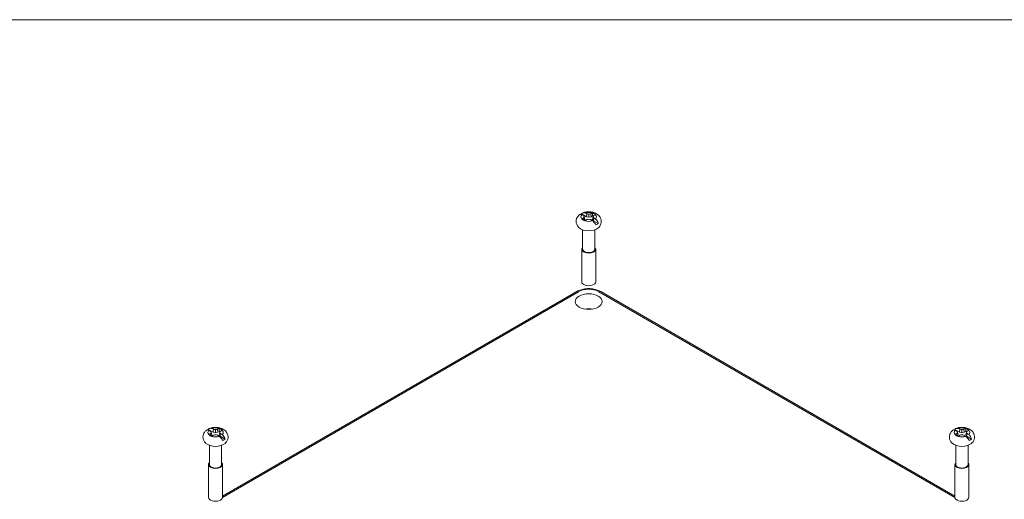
# Model space of a CAD drawing. Header units: millimetres. Extents: x 18 to 1100, y 18 to 846.
# Tile 8 of 9: x 674 to 949, y 700 to 834. Entities that reach past the tile are written whole.
import ezdxf

# ---------------------------------------------------------------- set-up
doc = ezdxf.new("R2010")
doc.units = ezdxf.units.MM
doc.header["$LTSCALE"] = 4
for name, color, linetype, lineweight in [('Sketch Geometry (ANSI)', 7, 'Continuous', 9), ('Visible (ANSI)', 7, 'Continuous', 9), ('Visible Narrow (ANSI)', 7, 'Continuous', 9)]:
    doc.layers.add(name, color=color, linetype=linetype, lineweight=lineweight)

# ---------------------------------------------------------------- blocks, each defined once
blk = doc.blocks.new('Borders Hammond border')
at = {"layer": 'Sketch Geometry (ANSI)'}
blk.add_line((271.9, 208.4), (7.5, 208.4), dxfattribs=at)

msp = doc.modelspace()

# ---------------------------------------------------------------- linework, layer by layer
at = {"layer": 'Visible (ANSI)'}
for p, q in [((830.8448, 779.5471), (832.2144, 778.757)), ((832.304, 779.593), (832.2144, 778.757)), ((832.866, 779.5007), (832.8661, 778.6208)), ((833.4279, 779.5933), (833.5176, 778.7573)), ((833.5176, 778.7573), (833.9439, 779.0036)), ((831.4398, 778.4445), (831.5699, 777.6998)), ((831.609, 777.6833), (831.8166, 778.0144)), ((831.6382, 778.7912), (831.8166, 778.0144)), ((832.2144, 778.757), (832.8661, 778.6208)), ((832.8661, 778.6208), (833.5176, 778.7573)), ((834.0948, 778.7918), (833.9164, 778.0148)), ((833.9164, 778.0148), (834.1529, 777.6387)), ((834.2937, 778.4452), (834.1529, 777.6387)), ((835.5225, 776.8486), (834.1529, 777.6387)), ((831.1515, 775.1258), (831.1515, 769.7843)), ((834.5815, 775.1258), (834.5815, 769.7843)), ((830.9265, 769.7843), (830.9265, 760.6641)), ((834.8065, 769.7843), (834.8065, 760.6641)), ((730.8618, 700.9588), (829.5382, 757.9296)), ((836.1948, 757.9296), (934.8712, 700.9588)), ((726.9011, 719.5351), (728.2702, 718.7446)), ((727.6935, 718.779), (727.8719, 718.0021)), ((728.3598, 719.5806), (728.2702, 718.7446)), ((728.2702, 718.7446), (728.9218, 718.6083)), ((728.9218, 719.4882), (728.9218, 718.6083)), ((728.9218, 718.6083), (729.5734, 718.7446)), ((729.4838, 719.5806), (729.5734, 718.7446)), ((729.5734, 718.7446), (729.9999, 718.9909)), ((730.1501, 718.779), (729.9717, 718.0021)), ((934.7905, 719.5351), (936.1596, 718.7446)), ((935.5829, 718.779), (935.7613, 718.0021)), ((936.2492, 719.5806), (936.1596, 718.7446)), ((936.1596, 718.7446), (936.8112, 718.6083)), ((936.8112, 719.4882), (936.8112, 718.6083)), ((936.8112, 718.6083), (937.4628, 718.7446)), ((937.3732, 719.5806), (937.4628, 718.7446)), ((937.4628, 718.7446), (937.8893, 718.9909)), ((938.0395, 718.779), (937.8611, 718.0021)), ((727.4948, 718.4323), (727.625, 717.6874)), ((727.664, 717.671), (727.8719, 718.0021)), ((729.9717, 718.0021), (730.2079, 717.6259)), ((730.3488, 718.4323), (730.2079, 717.6259)), ((731.577, 716.8355), (730.2079, 717.6259)), ((935.3842, 718.4323), (935.5144, 717.6874)), ((935.5534, 717.671), (935.7613, 718.0021)), ((937.8611, 718.0021), (938.0973, 717.6259)), ((938.2382, 718.4323), (938.0973, 717.6259)), ((939.4664, 716.8355), (938.0973, 717.6259)), ((727.2068, 715.1133), (727.2068, 709.7718)), ((730.6368, 715.1133), (730.6368, 709.7718)), ((935.0962, 715.1133), (935.0962, 709.7718)), ((938.5262, 715.1133), (938.5262, 709.7718)), ((726.9818, 709.7718), (726.9818, 700.6516)), ((730.8618, 709.7718), (730.8618, 700.6516)), ((934.8712, 709.7718), (934.8712, 700.6516)), ((938.7512, 709.7718), (938.7512, 700.6516))]:
    msp.add_line(p, q, dxfattribs=at)
for centre, major_axis, ratio, start_param, end_param in [((832.8665, 778.0146), (3.3366, 0), 0.57735027, 2.22171225, 2.33545982), ((834.32, 767.2544), (-9.5007, 12.1571), 0.46854755, 5.51556059, 5.55893339), ((834.3087, 766.6416), (-5.2825, 14.5632), 0.17409853, 5.63312853, 5.67164559), ((831.413, 765.5747), (5.4064, -14.4509), 0.6690592, 2.55121044, 2.59458323), ((832.3441, 765.5064), (11.7832, -10.0571), 0.856312, 2.16617588, 2.20469294), ((833.39, 765.5067), (11.7705, 10.072), 0.85609568, 0.93595138, 0.97446844), ((834.3212, 765.5753), (5.3969, 14.4544), 0.6686104, 0.54670591, 0.59007871), ((832.8665, 778.7066), (-2.1731, 0), 0.57735027, 3.6485533, 4.20621766), ((832.8665, 778.0146), (2.0237, 0), 0.57735027, 0.87071603, 1.00936286), ((831.4238, 766.6409), (-5.2753, -14.5658), 0.17350184, 3.75290937, 3.79142643), ((831.4118, 767.2537), (-9.4926, -12.1634), 0.46809876, 3.86539561, 3.90876841), ((832.8665, 778.7066), (2.1731, 0), 0.57735027, 3.6485533, 4.20621766), ((834.3212, 765.5753), (5.3969, 14.4544), 0.6686104, 0.77263519, 0.81600799), ((834.3092, 766.0378), (0.8651, 15.4674), 0.37401348, 0.62265174, 0.66116879), ((831.4118, 767.2537), (-9.4926, -12.1634), 0.46809876, 4.09132489, 4.13469769), ((832.343, 767.172), (-13.8734, -6.8935), 0.65558404, 4.36155974, 4.4000768), ((833.3889, 767.1723), (-13.88, 6.8802), 0.65580036, 5.02393655, 5.06245361), ((834.32, 767.2544), (-9.5007, 12.1571), 0.46854755, 5.28963131, 5.33300411), ((831.4243, 766.0371), (0.8724, -15.467), 0.37461017, 2.48038488, 2.51890194), ((831.413, 765.5747), (5.4064, -14.4509), 0.6690592, 2.32528116, 2.36865396), ((832.8665, 778.0146), (-3.3366, 0), 0.57735027, 2.22171225, 2.49146606), ((832.8665, 776.6674), (-3.1735, 0), 0.57735027, 0.57934176, 2.56225089), ((832.8665, 769.7843), (1.94, 0), 0.57735027, 2.655191, 6.76958696), ((832.8665, 769.7843), (1.715, 0), 0.57735027, 3.14159265, 6.28318531), ((832.8665, 760.6641), (1.94, 0), 0.57735027, 3.14159265, 6.28318531), ((832.8665, 751.0396), (-3.6627, 0), 0.57735027, 4.40387101, 5.02090695), ((728.9218, 718.0021), (3.3366, 0), 0.57735027, 2.22131758, 2.33504902), ((730.3759, 707.2416), (-9.4966, 12.1602), 0.4683232, 5.51578513, 5.55915793), ((730.3643, 706.6288), (-5.2789, 14.5645), 0.1738002, 5.63324007, 5.67175713), ((730.3643, 706.0249), (0.8688, 15.4672), 0.37431185, 0.62267118, 0.66118824), ((727.4677, 705.5625), (5.4016, -14.4527), 0.66883484, 2.55136228, 2.59473507), ((728.3989, 705.4941), (11.7769, -10.0646), 0.8562039, 2.16665026, 2.20516732), ((729.4447, 705.4941), (11.7769, 10.0646), 0.8562039, 0.93642534, 0.97494239), ((730.3759, 705.5625), (5.4016, 14.4527), 0.66883484, 0.54685758, 0.59023037), ((728.9218, 718.6941), (-2.1731, 0), 0.57735027, 3.64815864, 4.205823), ((728.9218, 718.0021), (2.0237, 0), 0.57735027, 0.87057964, 1.0089682), ((727.4794, 706.6288), (-5.2789, -14.5645), 0.1738002, 3.75302083, 3.79153789), ((727.4794, 706.0249), (0.8688, -15.4672), 0.37431185, 2.48040441, 2.51892147), ((727.4677, 707.2416), (-9.4966, -12.1602), 0.4683232, 3.86562003, 3.90899283), ((936.8112, 718.0021), (3.3366, 0), 0.57735027, 2.22131758, 2.33504902), ((938.2653, 707.2416), (-9.4966, 12.1602), 0.4683232, 5.51578513, 5.55915793), ((938.2537, 706.6288), (-5.2789, 14.5645), 0.1738002, 5.63324007, 5.67175713), ((938.2537, 706.0249), (0.8688, 15.4672), 0.37431185, 0.62267118, 0.66118824), ((935.3571, 705.5625), (5.4016, -14.4527), 0.66883484, 2.55136228, 2.59473507), ((936.2883, 705.4941), (11.7769, -10.0646), 0.8562039, 2.16665026, 2.20516732), ((937.3341, 705.4941), (11.7769, 10.0646), 0.8562039, 0.93642534, 0.97494239), ((938.2653, 705.5625), (5.4016, 14.4527), 0.66883484, 0.54685758, 0.59023037), ((936.8112, 718.6941), (-2.1731, 0), 0.57735027, 3.64815864, 4.205823), ((936.8112, 718.0021), (2.0237, 0), 0.57735027, 0.87057964, 1.0089682), ((935.3687, 706.6288), (-5.2789, -14.5645), 0.1738002, 3.75302083, 3.79153789), ((935.3687, 706.0249), (0.8688, -15.4672), 0.37431185, 2.48040441, 2.51892147), ((935.3571, 707.2416), (-9.4966, -12.1602), 0.4683232, 3.86562003, 3.90899283), ((728.9218, 718.6941), (2.1731, 0), 0.57735027, 3.64815864, 4.205823), ((730.3759, 705.5625), (5.4016, 14.4527), 0.66883484, 0.77278686, 0.81615965), ((727.4677, 707.2416), (-9.4966, -12.1602), 0.4683232, 4.09154931, 4.13492211), ((728.3989, 707.1597), (-13.8767, -6.8868), 0.65569226, 4.36194198, 4.40045903), ((729.4447, 707.1597), (-13.8767, 6.8868), 0.65569226, 5.02431893, 5.06283599), ((730.3759, 707.2416), (-9.4966, 12.1602), 0.4683232, 5.28985585, 5.33322865), ((727.4677, 705.5625), (5.4016, -14.4527), 0.66883484, 2.325433, 2.3688058), ((728.9218, 718.0021), (-3.3366, 0), 0.57735027, 2.22131758, 2.4910714), ((936.8112, 718.6941), (2.1731, 0), 0.57735027, 3.64815864, 4.205823), ((938.2653, 705.5625), (5.4016, 14.4527), 0.66883484, 0.77278686, 0.81615965), ((935.3571, 707.2416), (-9.4966, -12.1602), 0.4683232, 4.09154931, 4.13492211), ((936.2883, 707.1597), (-13.8767, -6.8868), 0.65569226, 4.36194198, 4.40045903), ((937.3341, 707.1597), (-13.8767, 6.8868), 0.65569226, 5.02431893, 5.06283599), ((938.2653, 707.2416), (-9.4966, 12.1602), 0.4683232, 5.28985585, 5.33322865), ((935.3571, 705.5625), (5.4016, -14.4527), 0.66883484, 2.325433, 2.3688058), ((936.8112, 718.0021), (-3.3366, 0), 0.57735027, 2.22131758, 2.4910714), ((728.9218, 716.6549), (-3.1735, 0), 0.57735027, 0.57934176, 2.56225089), ((936.8112, 716.6549), (-3.1735, 0), 0.57735027, 0.57934176, 2.56225089), ((728.9218, 709.7718), (1.94, 0), 0.57735027, 2.655191, 6.76958696), ((936.8112, 709.7718), (1.94, 0), 0.57735027, 2.655191, 6.76958696), ((728.9218, 709.7718), (1.715, 0), 0.57735027, 3.14159265, 6.28318531), ((936.8112, 709.7718), (1.715, 0), 0.57735027, 3.14159265, 6.28318531), ((728.9218, 700.6516), (1.94, 0), 0.57735027, 3.14159265, 6.28318531), ((936.8112, 700.6516), (1.94, 0), 0.57735027, 3.14159265, 6.28318531)]:
    msp.add_ellipse(centre, major_axis=major_axis, ratio=ratio, start_param=start_param, end_param=end_param, dxfattribs=at)
msp.add_ellipse((832.8665, 755.1221), major_axis=(3.75, 0), ratio=0.57735027, dxfattribs=at)
for points, knots in [([(830.2108, 775.6643), (830.0239, 775.8293), (829.849, 776.0265), (829.5605, 776.4995), (829.4486, 776.7774), (829.3547, 777.3302), (829.3568, 777.5968), (829.4501, 778.1023), (829.5403, 778.3397), (829.7915, 778.7912), (829.9601, 778.9957), (830.1992, 779.2212), (830.258, 779.2721), (830.3179, 779.32)], [1.77724739, 1.77724739, 1.77724739, 1.77724739, 2.018061, 2.018061, 2.25887461, 2.25887461, 2.46277709, 2.46277709, 2.66738569, 2.66738569, 2.90603695, 2.90603695, 2.98131542, 2.98131542, 2.98131542, 2.98131542]), ([(830.9659, 779.3149), (830.8732, 779.3553), (830.7823, 779.3826), (830.5845, 779.4157), (830.4588, 779.4015), (830.3555, 779.3471), (830.3363, 779.3344), (830.3182, 779.3196)], [0.738553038, 0.738553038, 0.738553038, 0.738553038, 0.776114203, 0.776114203, 0.835953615, 0.835953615, 0.849990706, 0.849990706, 0.849990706, 0.849990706]), ([(830.8448, 779.5471), (830.9189, 779.6476), (831.0176, 779.7327), (831.2313, 779.8469), (831.3886, 779.8789), (831.6151, 779.8627), (831.7146, 779.8408), (831.8114, 779.8034)], [0.069565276, 0.069565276, 0.069565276, 0.069565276, 0.118136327, 0.118136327, 0.177695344, 0.177695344, 0.214972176, 0.214972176, 0.214972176, 0.214972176]), ([(831.1876, 779.8184), (831.5411, 779.9592), (831.9096, 780.0474), (832.66, 780.1377), (833.0417, 780.1389), (833.7944, 780.0533), (834.1651, 779.967), (834.8757, 779.6895), (835.2179, 779.4998), (835.7743, 779.0065), (836.0021, 778.7287), (836.2733, 778.1364), (836.3475, 777.8556), (836.3771, 777.3126), (836.3451, 777.0544), (836.2008, 776.5659), (836.0858, 776.3387), (835.8223, 775.9583), (835.6764, 775.8005), (835.5222, 775.6643)], [3.32347506, 3.32347506, 3.32347506, 3.32347506, 3.72175338, 3.72175338, 4.12201192, 4.12201192, 4.52212034, 4.52212034, 4.92096363, 4.92096363, 5.23978207, 5.23978207, 5.46673685, 5.46673685, 5.66713284, 5.66713284, 5.87876676, 5.87876676, 6.07752357, 6.07752357, 6.07752357, 6.07752357]), ([(834.8882, 776.4821), (834.8149, 776.6237), (834.7176, 776.7781), (834.505, 777.0673), (834.3471, 777.2451), (834.1194, 777.4575), (834.0192, 777.5404), (833.9216, 777.6098)], [0.069562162, 0.069562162, 0.069562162, 0.069562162, 0.117567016, 0.117567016, 0.177406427, 0.177406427, 0.214967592, 0.214967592, 0.214967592, 0.214967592]), ([(834.7671, 778.0983), (834.8598, 778.0262), (834.9507, 777.9378), (835.1485, 777.7081), (835.2742, 777.5118), (835.4251, 777.1869), (835.486, 777.0114), (835.5225, 776.8486)], [0.738553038, 0.738553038, 0.738553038, 0.738553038, 0.776114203, 0.776114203, 0.835953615, 0.835953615, 0.883958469, 0.883958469, 0.883958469, 0.883958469]), ([(829.5382, 757.9296), (829.9129, 758.1459), (830.3279, 758.318), (831.2089, 758.5772), (831.6748, 758.664), (832.6246, 758.7508), (833.1084, 758.7508), (834.0582, 758.664), (834.5242, 758.5772), (835.4051, 758.318), (835.8201, 758.1459), (836.1948, 757.9296)], [-0.78536009, -0.78536009, -0.78536009, -0.78536009, -0.47121605, -0.47121605, -0.15707202, -0.15707202, 0.15707202, 0.15707202, 0.47121605, 0.47121605, 0.78536009, 0.78536009, 0.78536009, 0.78536009]), ([(726.2661, 715.6518), (726.0792, 715.8168), (725.9042, 716.0141), (725.6156, 716.4873), (725.5037, 716.7654), (725.41, 717.3183), (725.4121, 717.5848), (725.5056, 718.0903), (725.5958, 718.3277), (725.8471, 718.7791), (726.0157, 718.9836), (726.2551, 719.2092), (726.314, 719.2602), (726.3741, 719.3082)], [1.77685273, 1.77685273, 1.77685273, 1.77685273, 2.01773933, 2.01773933, 2.25862593, 2.25862593, 2.46251675, 2.46251675, 2.66713702, 2.66713702, 2.90582349, 2.90582349, 2.98128573, 2.98128573, 2.98128573, 2.98128573]), ([(727.0216, 719.3028), (726.9289, 719.3433), (726.8381, 719.3706), (726.6404, 719.4037), (726.5148, 719.3896), (726.4115, 719.3352), (726.3925, 719.3225), (726.3744, 719.3078)], [0.738553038, 0.738553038, 0.738553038, 0.738553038, 0.776114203, 0.776114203, 0.835953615, 0.835953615, 0.849953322, 0.849953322, 0.849953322, 0.849953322]), ([(726.9011, 719.5351), (726.9752, 719.6356), (727.0739, 719.7206), (727.2876, 719.8348), (727.4448, 719.8667), (727.6713, 719.8505), (727.7707, 719.8286), (727.8675, 719.7912)], [0.069565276, 0.069565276, 0.069565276, 0.069565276, 0.118136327, 0.118136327, 0.177695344, 0.177695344, 0.214972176, 0.214972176, 0.214972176, 0.214972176]), ([(727.244, 719.8063), (727.5976, 719.947), (727.9661, 720.0351), (728.7165, 720.1253), (729.0983, 720.1264), (729.8509, 720.0405), (730.2217, 719.9542), (730.9321, 719.6764), (731.2743, 719.4866), (731.8304, 718.9931), (732.058, 718.7153), (732.3289, 718.123), (732.403, 717.8422), (732.4324, 717.2992), (732.4003, 717.0411), (732.2558, 716.5527), (732.1407, 716.3255), (731.8772, 715.9455), (731.7316, 715.7878), (731.5775, 715.6518)], [3.32349414, 3.32349414, 3.32349414, 3.32349414, 3.72179895, 3.72179895, 4.1220514, 4.1220514, 4.52216565, 4.52216565, 4.92098292, 4.92098292, 5.23966825, 5.23966825, 5.46656555, 5.46656555, 5.66695579, 5.66695579, 5.87861951, 5.87861951, 6.07712891, 6.07712891, 6.07712891, 6.07712891]), ([(934.1555, 715.6518), (933.9686, 715.8168), (933.7936, 716.0141), (933.505, 716.4873), (933.3931, 716.7654), (933.2994, 717.3183), (933.3015, 717.5848), (933.3949, 718.0903), (933.4852, 718.3277), (933.7365, 718.7791), (933.9051, 718.9836), (934.1445, 719.2092), (934.2034, 719.2602), (934.2635, 719.3082)], [1.77685273, 1.77685273, 1.77685273, 1.77685273, 2.01773933, 2.01773933, 2.25862593, 2.25862593, 2.46251675, 2.46251675, 2.66713702, 2.66713702, 2.90582349, 2.90582349, 2.98128573, 2.98128573, 2.98128573, 2.98128573]), ([(934.911, 719.3028), (934.8183, 719.3433), (934.7275, 719.3706), (934.5298, 719.4037), (934.4042, 719.3896), (934.3009, 719.3352), (934.2819, 719.3225), (934.2638, 719.3078)], [0.738553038, 0.738553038, 0.738553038, 0.738553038, 0.776114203, 0.776114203, 0.835953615, 0.835953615, 0.849953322, 0.849953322, 0.849953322, 0.849953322]), ([(934.7905, 719.5351), (934.8646, 719.6356), (934.9633, 719.7206), (935.177, 719.8348), (935.3342, 719.8667), (935.5606, 719.8505), (935.66, 719.8286), (935.7569, 719.7912)], [0.069565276, 0.069565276, 0.069565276, 0.069565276, 0.118136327, 0.118136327, 0.177695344, 0.177695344, 0.214972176, 0.214972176, 0.214972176, 0.214972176]), ([(935.1334, 719.8063), (935.4869, 719.947), (935.8555, 720.0351), (936.6059, 720.1253), (936.9876, 720.1264), (937.7403, 720.0405), (938.111, 719.9542), (938.8215, 719.6764), (939.1637, 719.4866), (939.7198, 718.9931), (939.9474, 718.7153), (940.2183, 718.123), (940.2924, 717.8422), (940.3218, 717.2992), (940.2897, 717.0411), (940.1452, 716.5527), (940.0301, 716.3255), (939.7666, 715.9455), (939.621, 715.7878), (939.4669, 715.6518)], [3.32349414, 3.32349414, 3.32349414, 3.32349414, 3.72179895, 3.72179895, 4.1220514, 4.1220514, 4.52216565, 4.52216565, 4.92098292, 4.92098292, 5.23966825, 5.23966825, 5.46656555, 5.46656555, 5.66695579, 5.66695579, 5.87861951, 5.87861951, 6.07712891, 6.07712891, 6.07712891, 6.07712891]), ([(730.9425, 716.4691), (730.8692, 716.6107), (730.7719, 716.7652), (730.5593, 717.0544), (730.4015, 717.2322), (730.1739, 717.4447), (730.0737, 717.5277), (729.9762, 717.597)], [0.069562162, 0.069562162, 0.069562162, 0.069562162, 0.117567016, 0.117567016, 0.177406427, 0.177406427, 0.214967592, 0.214967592, 0.214967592, 0.214967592]), ([(730.822, 718.0854), (730.9147, 718.0132), (731.0056, 717.9249), (731.2032, 717.6951), (731.3288, 717.4987), (731.4797, 717.1739), (731.5405, 716.9983), (731.577, 716.8355)], [0.738553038, 0.738553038, 0.738553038, 0.738553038, 0.776114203, 0.776114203, 0.835953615, 0.835953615, 0.883958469, 0.883958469, 0.883958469, 0.883958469]), ([(938.8319, 716.4691), (938.7586, 716.6107), (938.6613, 716.7652), (938.4487, 717.0544), (938.2909, 717.2322), (938.0633, 717.4447), (937.9631, 717.5277), (937.8655, 717.597)], [0.069562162, 0.069562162, 0.069562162, 0.069562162, 0.117567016, 0.117567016, 0.177406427, 0.177406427, 0.214967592, 0.214967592, 0.214967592, 0.214967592]), ([(938.7114, 718.0854), (938.8041, 718.0132), (938.8949, 717.9249), (939.0926, 717.6951), (939.2182, 717.4987), (939.3691, 717.1739), (939.4299, 716.9983), (939.4664, 716.8355)], [0.738553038, 0.738553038, 0.738553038, 0.738553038, 0.776114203, 0.776114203, 0.835953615, 0.835953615, 0.883958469, 0.883958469, 0.883958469, 0.883958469])]:
    msp.add_open_spline(points, degree=3, knots=knots, dxfattribs=at)
for points, degree in [([(830.9659, 779.3149), (830.97, 779.3131), (830.9741, 779.3113), (830.9782, 779.3094)], 3), ([(831.8244, 779.7983), (831.8201, 779.8001), (831.8157, 779.8018), (831.8114, 779.8034)], 3), ([(833.9201, 779.8039), (833.9158, 779.8023), (833.9114, 779.8005), (833.9071, 779.7988)], 3), ([(833.9201, 779.8039), (833.9335, 779.393), (833.9439, 779.0036)], 2), ([(834.7539, 779.3103), (834.7581, 779.3121), (834.7622, 779.314), (834.7663, 779.3158)], 3), ([(830.9791, 778.107), (830.975, 778.1038), (830.9708, 778.1006), (830.9667, 778.0974)], 3), ([(831.8129, 777.6093), (831.8172, 777.6124), (831.8216, 777.6154), (831.8259, 777.6184)], 3), ([(833.9086, 777.6189), (833.9129, 777.6159), (833.9173, 777.6128), (833.9216, 777.6098)], 3), ([(834.7671, 778.0983), (834.763, 778.1015), (834.7589, 778.1047), (834.7548, 778.1078)], 3), ([(727.0216, 719.3028), (727.0257, 719.301), (727.0298, 719.2992), (727.034, 719.2974)], 3), ([(727.8804, 719.7861), (727.8761, 719.7878), (727.8718, 719.7895), (727.8675, 719.7912)], 3), ([(729.9762, 719.7912), (729.9718, 719.7895), (729.9675, 719.7878), (729.9632, 719.7861)], 3), ([(729.9762, 719.7912), (729.9895, 719.3803), (729.9999, 718.9909)], 2), ([(730.8097, 719.2974), (730.8138, 719.2992), (730.8179, 719.301), (730.822, 719.3028)], 3), ([(934.911, 719.3028), (934.9151, 719.301), (934.9192, 719.2992), (934.9234, 719.2974)], 3), ([(935.7698, 719.7861), (935.7655, 719.7878), (935.7612, 719.7895), (935.7569, 719.7912)], 3), ([(937.8655, 719.7912), (937.8612, 719.7895), (937.8569, 719.7878), (937.8526, 719.7861)], 3), ([(937.8655, 719.7912), (937.8789, 719.3803), (937.8893, 718.9909)], 2), ([(938.699, 719.2974), (938.7032, 719.2992), (938.7073, 719.301), (938.7114, 719.3028)], 3), ([(727.034, 718.0949), (727.0298, 718.0918), (727.0257, 718.0886), (727.0216, 718.0854)], 3), ([(727.8675, 717.597), (727.8718, 717.6001), (727.8761, 717.6032), (727.8804, 717.6062)], 3), ([(729.9632, 717.6062), (729.9675, 717.6032), (729.9718, 717.6001), (729.9762, 717.597)], 3), ([(730.822, 718.0854), (730.8179, 718.0886), (730.8138, 718.0918), (730.8097, 718.0949)], 3), ([(934.9234, 718.0949), (934.9192, 718.0918), (934.9151, 718.0886), (934.911, 718.0854)], 3), ([(935.7569, 717.597), (935.7612, 717.6001), (935.7655, 717.6032), (935.7698, 717.6062)], 3), ([(937.8526, 717.6062), (937.8569, 717.6032), (937.8612, 717.6001), (937.8655, 717.597)], 3), ([(938.7114, 718.0854), (938.7073, 718.0886), (938.7032, 718.0918), (938.699, 718.0949)], 3)]:
    msp.add_open_spline(points, degree=degree, dxfattribs=at)
at = {"layer": 'Visible Narrow (ANSI)'}
for p, q in [((730.861, 700.6201), (830.0382, 757.8801)), ((835.6948, 757.8801), (934.872, 700.6201))]:
    msp.add_line(p, q, dxfattribs=at)
for centre, major_axis, ratio, start_param, end_param in [((832.8665, 778.7086), (-2.156, 0), 0.57735027, 5.77949592, 6.78766403), ((832.8665, 778.7086), (2.156, 0), 0.57735027, 1.06710694, 2.07527505), ((832.8665, 778.7086), (2.156, 0), 0.57735027, 5.77949592, 6.78766403), ((832.8665, 778.7086), (-2.156, 0), 0.57735027, 1.06710694, 2.07527505), ((830.0382, 757.0636), (-0.5, 0.866), 0.57735027, 5.49778714, 6.28318531), ((832.8665, 756.2469), (4, 0), 0.57739424, 0.78543624, 2.35615641), ((835.6948, 757.0636), (0.5, 0.866), 0.57735027, 0, 0.78539816), ((728.9218, 718.6961), (-2.156, 0), 0.57735027, 5.77910125, 6.78726936), ((728.9218, 718.6961), (2.156, 0), 0.57735027, 1.06671227, 2.07488038), ((728.9218, 718.6961), (2.156, 0), 0.57735027, 5.77910125, 6.78726936), ((936.8112, 718.6961), (-2.156, 0), 0.57735027, 5.77910125, 6.78726936), ((936.8112, 718.6961), (2.156, 0), 0.57735027, 1.06671227, 2.07488038), ((936.8112, 718.6961), (2.156, 0), 0.57735027, 5.77910125, 6.78726936), ((728.9218, 718.6961), (-2.156, 0), 0.57735027, 1.06671227, 2.07488038), ((936.8112, 718.6961), (-2.156, 0), 0.57735027, 1.06671227, 2.07488038)]:
    msp.add_ellipse(centre, major_axis=major_axis, ratio=ratio, start_param=start_param, end_param=end_param, dxfattribs=at)

# ---------------------------------------------------------------- block references
at = {"xscale": 4, "yscale": 4, "zscale": 4}
msp.add_blockref('Borders Hammond border', (0, 0), dxfattribs=at)

doc.saveas('drawing.dxf')
